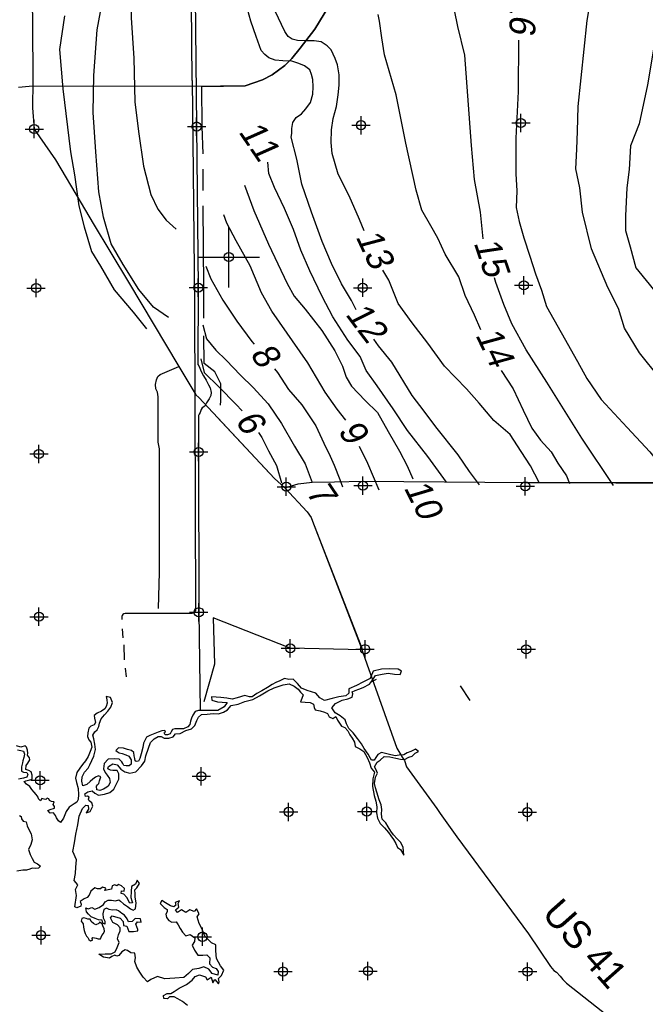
# Model space of a CAD drawing. Extents: x 97655 to 435575, y 690285 to 915232.
# Tile 8 of 15: x 214636 to 235101, y 768439 to 800665. Entities that reach past the tile are written whole.
import ezdxf

# ---------------------------------------------------------------- set-up
doc = ezdxf.new("R2010")
doc.units = 0
doc.header["$LTSCALE"] = 2000
doc.header["$PDMODE"] = 34
doc.header["$PDSIZE"] = 300
doc.linetypes.add('STREAM', pattern=[0])
doc.layers.get('0').update_dxf_attribs({"linetype": 'CONTINUOUS'})
for name, color, linetype in [('GWCONTOURS', 11, 'CONTINUOUS'), ('MAJROADS', 9, 'CONTINUOUS'), ('SEC', 2, 'CONTINUOUS'), ('TEXT', 7, 'CONTINUOUS'), ('TSHIPS', 7, 'CONTINUOUS'), ('WATER', 4, 'CONTINUOUS')]:
    doc.layers.add(name, color=color, linetype=linetype)

# ---------------------------------------------------------------- blocks, each defined once
blk = doc.blocks.new('TICK')
at = {"color": 0}
for points in [[(500, 0), (500, 1000)], [(0, 500), (1000, 500)]]:
    blk.add_lwpolyline(points, dxfattribs=at)
blk.add_point((500, 500), dxfattribs=at)

msp = doc.modelspace()

# ---------------------------------------------------------------- linework, layer by layer
at = {"layer": 'GWCONTOURS', "color": 0}
for points in [[(220283, 798676), (220243, 802498, 0.002002), (220243, 802499), (220146, 807793, -0.003585), (220146, 807794), (220125, 813147, 0.004082), (220125, 813149), (220019, 818355, -0.010788), (220019, 818359), (220140, 823642, 0.013127), (220140, 823647), (219984, 828896, -0.012432), (219984, 828901), (220065, 832939)], [(220283, 798676), (220303, 796696, 0.000044), (220303, 796696), (220358, 791428, -0.002027), (220358, 791427), (220382, 781329, -0.414907), (220282, 781229), (218082, 781229, 0.414214), (217982, 781129), (217982, 781029)]]:
    msp.add_lwpolyline(points, format="xyb", dxfattribs=at)
for points in [[(223310, 785338), (223747, 785469), (224200, 785533), (224938, 785536), (225885, 785562), (231172, 785514), (232653, 785519), (240091, 785462), (245789, 785383), (257580, 785343), (257387, 792224), (259946, 792267), (259946, 802778), (262546, 802778), (262583, 808023), (266601, 815769), (267069, 817502)], [(238221, 786252), (237046, 787465), (235575, 788928), (234906, 789764), (234421, 790565), (234221, 791209), (233874, 791901), (233346, 793164), (233050, 794371), (232954, 795161), (232824, 795782), (232866, 796432), (232884, 797020), (232909, 797827), (233202, 800639), (233688, 803516), (233869, 805955), (233945, 806810), (233981, 807731), (233823, 808586), (233559, 809204), (233399, 809762), (233213, 810625), (233151, 811267)], [(216863, 809691), (217033, 809290), (217366, 808592), (217573, 807948), (217714, 807242), (217941, 806101), (218155, 804982), (218285, 803943), (218353, 803161), (218307, 801887), (218278, 800725), (218372, 799404), (218398, 797972), (218524, 797004), (218681, 795872), (218921, 794943), (219154, 794461), (219427, 794105), (219758, 793805)], [(229795, 793492), (229712, 794361), (229511, 795438), (229418, 796553), (229197, 799501), (228971, 800444), (228860, 800979), (228615, 801972), (228449, 802847)], [(235609, 802076), (235526, 800645), (235395, 799827), (235177, 798530), (234904, 797262), (234620, 796541), (234574, 795763), (234492, 795163), (234457, 794250), (234449, 793761), (234602, 793232), (234787, 792546), (235231, 792007), (236308, 790642), (237134, 789383), (237734, 788620), (238364, 787892), (238834, 787289), (239197, 786888)], [(219498, 790921), (219013, 791262), (218534, 791830), (218021, 792654), (217631, 793332), (217382, 794204), (217223, 795031), (217129, 796345), (217034, 797624), (217064, 798842), (217167, 800334), (217336, 801215)], [(220640, 796274), (220605, 797169), (220592, 798484), (222012, 798498), (222576, 798696), (222897, 798862), (223312, 799170), (223538, 799399), (223815, 799730), (224287, 800359), (224930, 801430)], [(225646, 791165), (225490, 791473), (225160, 792021), (224833, 792691), (224529, 793409), (224183, 794362), (223864, 795279), (223698, 796099), (223515, 796821), (223534, 796941), (223534, 797102), (223571, 797300), (223683, 797461), (223856, 797585), (223993, 797746), (224154, 797957), (224228, 798229), (224240, 798465), (224228, 798712), (224178, 798873), (224129, 799022), (223955, 799158), (223770, 799233), (223534, 799307), (223249, 799319), (222989, 799344), (222791, 799418), (222654, 799530), (222538, 799662), (222374, 800111), (222197, 800617), (221982, 801414)], [(225903, 793755), (225757, 794129), (225412, 794905), (225058, 795611), (224859, 796283), (224828, 796646), (224834, 797064), (224895, 797430), (224999, 797824), (225058, 798204), (225083, 798526), (225083, 798861), (225033, 799183), (224959, 799394), (224823, 799679), (224699, 799815), (224501, 799939), (224265, 799976), (223955, 799976), (223720, 799988), (223547, 800025), (223423, 800112), (223306, 800282), (222989, 800946)], [(229717, 790515), (229515, 790994), (229209, 791641), (229001, 792250), (228556, 792987), (228310, 793512), (228089, 793922), (227793, 794435), (227608, 795085), (227266, 796627), (226946, 798203), (226568, 799519), (226479, 800075), (226407, 800615), (226358, 800838)], [(216097, 800793), (215942, 799685), (216044, 798406), (216292, 796336), (216432, 795587), (216571, 794570), (216748, 793884), (216985, 793082), (217282, 792598), (217726, 791819), (218348, 791098), (218785, 790546)], [(230953, 799998), (230940, 798313), (230864, 796792), (230863, 795623), (230896, 795069), (230872, 794517), (230971, 794060), (231124, 793524), (231326, 792929), (231506, 792349), (231702, 791812), (231870, 791275), (232354, 790424), (232884, 789479), (233186, 788924), (233661, 788236), (234511, 787316), (235245, 786521), (235839, 785794), (236144, 785331)], [(228602, 785529), (227983, 786370), (227322, 787220), (226848, 787929), (226325, 788683), (225972, 789183), (225774, 789642), (225365, 790172), (224878, 790939), (224530, 791602), (224124, 792443), (223833, 793126), (223592, 793799), (223301, 794489), (222968, 795172), (222784, 795632), (222753, 796001)], [(220640, 795074), (220640, 795774)], [(221985, 795252), (222293, 794421), (222776, 793321), (223381, 792027), (223609, 791616), (223979, 791186), (224517, 790496), (224943, 789824), (225197, 789327), (225313, 788962), (225495, 788666), (225935, 788206), (226341, 787810), (226690, 787183), (227060, 786548), (227314, 786065), (227493, 785641)], [(220663, 790896), (220660, 791898), (220640, 794574)], [(225302, 787561), (225019, 787922), (224625, 788473), (224066, 789440), (222885, 791121), (222550, 791727), (222173, 792610), (221716, 793432), (221415, 794001), (221317, 794281)], [(220727, 792598), (220891, 792182), (221281, 791489), (221741, 790795), (222231, 790128), (222303, 790043)], [(231628, 785520), (231347, 786061), (231035, 786531), (230677, 787088), (230146, 787551), (229667, 788118), (229256, 788585), (228535, 789330), (227984, 790077), (227473, 790745), (227018, 791376), (226709, 792144), (226514, 792468)], [(234056, 785424), (233026, 786966), (231885, 788801), (231202, 789857), (230732, 790708), (230469, 791340), (230215, 792063), (230167, 792215)], [(220625, 790673), (220745, 790223), (221053, 789852), (221390, 789523), (221864, 789026), (222269, 788631), (222763, 788098), (223204, 787447), (223620, 786704), (223971, 786126), (224200, 785516)], [(221201, 788054), (221218, 788192), (221218, 788746), (221020, 789141), (220666, 789418), (220664, 790318)], [(226214, 790204), (226358, 789986), (226796, 789455), (227463, 788364), (227859, 787848), (228233, 787341), (228970, 786425), (229335, 785875), (229662, 785447)], [(220562, 789570), (220668, 789113), (221157, 788637), (221707, 788081), (221910, 787865)], [(222970, 789241), (223071, 789116), (223430, 788560), (223868, 788064), (224321, 787370), (224580, 786802), (224787, 786384), (224919, 786090), (225110, 785616), (225195, 785372)], [(230390, 789179), (230780, 788587), (231106, 787883), (231385, 787293), (231678, 786908), (232027, 786522), (232243, 786146), (232528, 785734), (232626, 785482)], [(221086, 787671), (222969, 785651), (223310, 785338), (224042, 784562), (224175, 784377), (224215, 784251), (225847, 780041), (223488, 780092), (220961, 781088), (221004, 779575), (220663, 778334)], [(222452, 787157), (222552, 786992), (222779, 786553), (223041, 786070), (223201, 785512)], [(226396, 785264), (226020, 786141), (225753, 786698)], [(217992, 780728), (218013, 780429)], [(218040, 780200), (218055, 779711)], [(218091, 779445), (218119, 779157)], [(226138, 778989), (226303, 779086)], [(229046, 778858), (229358, 778387)]]:
    msp.add_lwpolyline(points, dxfattribs=at)
at = {"layer": 'GWCONTOURS', "color": 0, "linetype": 'STREAM'}
msp.add_lwpolyline([(220367, 802496), (220422, 797167), (220477, 791896), (220468, 789384), (220492, 789336), (220580, 789131), (220649, 789011), (220732, 788868), (220809, 788717), (220862, 788611), (220894, 788469), (220890, 788360), (220833, 788253), (220751, 788128), (220690, 788016), (220610, 787959), (220567, 787909), (220543, 787808), (220503, 787758), (220486, 787715), (220488, 787495), (220490, 786517), (220495, 781272), (220543, 778057)], dxfattribs=at)
at = {"layer": 'MAJROADS', "color": 0}
for points in [[(215017, 802543), (215053, 800565), (215064, 798655), (215057, 797784), (215110, 797087), (215807, 796077), (216643, 794663), (217040, 793998), (218199, 792071), (219837, 789310), (220400, 788385), (220500, 788300), (222969, 785651), (223310, 785338), (224042, 784562), (224175, 784377), (224215, 784251), (225769, 780209), (225991, 779587), (226976, 776823), (227067, 776655), (227149, 776528), (227224, 776419), (227290, 776217), (228276, 774853), (228393, 774684), (228940, 773918), (231279, 770750), (232000, 769680), (232108, 769545), (232200, 769486), (232316, 769359), (232399, 769250), (232524, 769132), (233865, 768074)], [(224930, 801430), (224287, 800359), (223815, 799730), (223538, 799399), (223312, 799170), (222897, 798862), (222576, 798696), (222012, 798498), (220401, 798482), (215063, 798491), (214949, 798478), (214593, 798447)], [(219175, 781389), (219209, 782587), (219206, 786618), (219166, 786836), (219160, 788319), (219145, 788470), (219087, 788579), (219080, 788730), (219114, 788881), (219157, 788989), (219233, 789048), (219837, 789310)], [(223310, 785338), (223747, 785469), (224200, 785533), (224938, 785536), (225885, 785562), (231172, 785514), (234004, 785518), (236308, 785525), (240094, 785431), (241704, 785493), (247007, 785386), (252211, 785381), (257556, 785366), (262811, 785502), (264412, 785507), (264537, 785472), (264579, 785413), (265033, 784505), (265517, 783228), (266794, 780319), (268152, 776974)]]:
    msp.add_lwpolyline(points, dxfattribs=at)
at = {"layer": 'SEC', "color": 0}
for p in [(215110, 797087), (220422, 797167), (225801, 797213), (231030, 797285), (215174, 791883), (220477, 791896), (225856, 791892), (231127, 791973), (215262, 786453), (220490, 786517), (223358, 785379), (225863, 785416), (231175, 785395), (220495, 781272), (215266, 781125), (223488, 780092), (225935, 780061), (231205, 780058), (215304, 775771), (220575, 775901), (223434, 774738), (225990, 774749), (231243, 774729), (215335, 770701), (220614, 770648), (223247, 769511), (226028, 769529), (231248, 769509)]:
    msp.add_point(p, dxfattribs=at)
at = {"layer": 'WATER', "color": 0}
for points in [[(220129, 768400), (219962, 768535), (219804, 768620), (219687, 768679), (219536, 768680), (219469, 768614), (219352, 768631), (219344, 768724), (219462, 768790), (219579, 768789), (219688, 768864), (219848, 768963), (220092, 769087), (220277, 769228), (220378, 769353), (220513, 769403), (220713, 769334), (220771, 769242), (220898, 769333), (220955, 769140), (221023, 769248), (221139, 769105), (221156, 769172), (221140, 769289), (221241, 769381), (221310, 769556), (221202, 769699), (221078, 769943), (221054, 770186), (221056, 770387), (220905, 770447), (220689, 770675), (220599, 770926), (220507, 771086), (220442, 771304), (220510, 771405), (220419, 771564), (220343, 771481), (220201, 771532), (220074, 771441), (219924, 771534), (219798, 771443), (219731, 771527), (219841, 771618), (219825, 771744), (219859, 771828), (219725, 771770), (219741, 771686), (219682, 771628), (219573, 771662), (219406, 771764), (219290, 771832), (219230, 771740), (219363, 771605), (219463, 771537), (219463, 771470), (219412, 771395), (219437, 771278), (219511, 771185), (219611, 771126), (219754, 771142), (219820, 771041), (219887, 770923), (219961, 770805), (220069, 770679), (220212, 770720), (220362, 770610), (220353, 770493), (220276, 770376), (220351, 770208), (220459, 770048), (220626, 770047), (220752, 770063), (220860, 769961), (220842, 769769), (220942, 769659), (221059, 769608), (221133, 769516), (221116, 769390), (220932, 769450), (220824, 769593), (220657, 769670), (220497, 769612), (220288, 769580), (220153, 769447), (220001, 769322), (219708, 769299), (219381, 769276), (219139, 769345), (218920, 769254), (218811, 769171), (218670, 769331), (218562, 769491), (218471, 769651), (218397, 769836), (218423, 769961), (218398, 770112), (218273, 770121), (218164, 770197), (218089, 770223), (217980, 770157), (217879, 770032), (217811, 770016), (217745, 770050), (217652, 770000), (217576, 769950), (217376, 769977), (217226, 770078), (217427, 770094), (217628, 770092), (217754, 770158), (217822, 770300), (217890, 770467), (217832, 770577), (217866, 770710), (217926, 770844), (217927, 770945), (217835, 771046), (217685, 771114), (217611, 771265), (217661, 771340), (217920, 771255), (218020, 771145), (218036, 771019), (218145, 770993), (218211, 770825), (218353, 770824), (218504, 770840), (218504, 770890), (218438, 771058), (218489, 771142), (218606, 771133), (218582, 771233), (218414, 771243), (218313, 771151), (218196, 771144), (218146, 771236), (218063, 771354), (217980, 771413), (217872, 771498), (217788, 771532), (217662, 771516), (217562, 771542), (217479, 771584), (217386, 771543), (217352, 771401), (217368, 771267), (217426, 771157), (217425, 771065), (217358, 771091), (217334, 771191), (217208, 771201), (217099, 771243), (216974, 771303), (216883, 771387), (216824, 771463), (216800, 771597), (216875, 771563), (216993, 771613), (217093, 771553), (217236, 771603), (217379, 771702), (217430, 771794), (217531, 771852), (217640, 771843), (217773, 771825), (217874, 771858), (217933, 771816), (218032, 771731), (218157, 771638), (218257, 771562), (218349, 771520), (218425, 771569), (218443, 771762), (218411, 771946), (218412, 772055), (218404, 772181), (218472, 772256), (218556, 772389), (218482, 772499), (218422, 772374), (218296, 772299), (218286, 772132), (218268, 771939), (218301, 771822), (218326, 771763), (218242, 771755), (218143, 771932), (218043, 772049), (217959, 772067), (217968, 772150), (218052, 772142), (218061, 772225), (217969, 772318), (217869, 772361), (217810, 772319), (217752, 772353), (217659, 772312), (217642, 772211), (217533, 772187), (217424, 772163), (217458, 772246), (217341, 772272), (217274, 772214), (217181, 772223), (217089, 772249), (216963, 772141), (216912, 772007), (216844, 771940), (216744, 771891), (216617, 771799), (216642, 771715), (216633, 771649), (216507, 771599), (216440, 771625), (216493, 772001), (216461, 772194), (216537, 772353), (216421, 772496), (216456, 772722), (216474, 772931), (216493, 773166), (216377, 773443), (216429, 773727), (216473, 774012), (216542, 774313), (216578, 774597), (216688, 774848), (216798, 774956), (216873, 774947), (216889, 774821), (216805, 774705), (216939, 774754), (217032, 774921), (216991, 775030), (216908, 775098), (216891, 775156), (216909, 775215), (216850, 775257), (216791, 775241), (216767, 775325), (216868, 775399), (217002, 775424), (217094, 775348), (217210, 775280), (217412, 775320), (217588, 775369), (217714, 775478), (217816, 775678), (217876, 775803), (217877, 775987), (217827, 776097), (217685, 776089), (217601, 776098), (217518, 776149), (217544, 776224), (217687, 776315), (217829, 776272), (217945, 776138), (218070, 776053), (218237, 776010), (218430, 776051), (218616, 776242), (218734, 776392), (218760, 776576), (218846, 776827), (218914, 777011), (219032, 777127), (219167, 777202), (219259, 777201), (219359, 777150), (219518, 777149), (219661, 777190), (219729, 777290), (219888, 777306), (220073, 777396), (220257, 777454), (220367, 777570), (220427, 777729), (220486, 777838), (220587, 777929), (220763, 777936), (220964, 777952), (221140, 777950), (221300, 778000), (221434, 778074), (221552, 778216), (221779, 778264), (221997, 778355), (222257, 778420), (222484, 778536), (222754, 778702), (222955, 778801), (223257, 778891), (223450, 778923), (223609, 778847), (223742, 778754), (223817, 778653), (223909, 778568), (223866, 778443), (223823, 778334), (223974, 778325), (224141, 778315), (224242, 778265), (224266, 778155), (224299, 778080), (224466, 778045), (224608, 778002), (224700, 777960), (224758, 777851), (224883, 777799), (224976, 777857), (225034, 777740), (225092, 777639), (225158, 777546), (225275, 777504), (225375, 777386), (225433, 777260), (225516, 777150), (225590, 777024), (225614, 776882), (225764, 776805), (225890, 776712), (226005, 776519), (226080, 776342), (226129, 776166), (226245, 776040), (226193, 775814), (226175, 775571), (226232, 775277), (226289, 775084), (226321, 774908), (226303, 774707), (226335, 774531), (226426, 774355), (226568, 774220), (226701, 774060), (226775, 773950), (226867, 773833), (226941, 773698), (226999, 773572), (227091, 773504), (227206, 773316), (227183, 773568), (227100, 773736), (226984, 773854), (226867, 773989), (226776, 774106), (226693, 774249), (226610, 774384), (226494, 774502), (226470, 774661), (226487, 774820), (226455, 774963), (226397, 775131), (226315, 775382), (226274, 775525), (226242, 775668), (226277, 775877), (226345, 776010), (226295, 776119), (226246, 776212), (226330, 776362), (226423, 776428), (226558, 776553), (226742, 776544), (226943, 776500), (227093, 776458), (227227, 776457), (227361, 776523), (227471, 776564), (227572, 776655), (227681, 776713), (227581, 776789), (227430, 776715), (227312, 776665), (227203, 776608), (227044, 776592), (226918, 776568), (226684, 776628), (226466, 776679), (226349, 776613), (226281, 776522), (226230, 776430), (226146, 776430), (226097, 776506), (226039, 776624), (225906, 776809), (225815, 776960), (225682, 777137), (225549, 777322), (225400, 777465), (225325, 777617), (225284, 777751), (225118, 777878), (224959, 777979), (224843, 778147), (224961, 778281), (225188, 778396), (225373, 778437), (225507, 778495), (225533, 778603), (225517, 778671), (225609, 778712), (225735, 778753), (225869, 778811), (226079, 778918), (226181, 779051), (226274, 779201), (226492, 779242), (226685, 779282), (226894, 779248), (227086, 779238), (227121, 779347), (227012, 779406), (226736, 779424), (226468, 779410), (226199, 779344), (226097, 779102), (225862, 778978), (225652, 778879), (225400, 778763), (225399, 778621), (225306, 778538), (225072, 778506), (224853, 778449), (224610, 778383), (224452, 778468), (224319, 778628), (224043, 778705), (223859, 778782), (223718, 778942), (223585, 779077), (223445, 779075), (223303, 779101), (223143, 779027), (223017, 778969), (222891, 778903), (222740, 778803), (222555, 778704), (222395, 778613), (222244, 778505), (222152, 778506), (221998, 778543), (221755, 778469), (221587, 778429), (221412, 778463), (221219, 778481), (220909, 778508), (220917, 778391), (221101, 778340), (221260, 778330), (221427, 778312), (221326, 778171), (221116, 778055), (220789, 778057), (220488, 778051), (220371, 778018), (220295, 777901), (220252, 777809), (220226, 777709), (220201, 777600), (220133, 777525), (219999, 777459), (219856, 777460), (219773, 777461), (219714, 777461), (219630, 777437), (219588, 777353), (219554, 777295), (219470, 777262), (219395, 777254), (219361, 777321), (219404, 777346), (219379, 777405), (219287, 777389), (219161, 777348), (219052, 777306), (218892, 777232), (218783, 777183), (218681, 776982), (218663, 776848), (218612, 776639), (218561, 776481), (218526, 776397), (218451, 776381), (218418, 776406), (218401, 776482), (218385, 776574), (218369, 776683), (218294, 776750), (218161, 776776), (218035, 776827), (217868, 776837), (217784, 776745), (217825, 776712), (217892, 776669), (217992, 776644), (218109, 776609), (218201, 776558), (218284, 776441), (218283, 776298), (218216, 776249), (218115, 776241), (218040, 776258), (218007, 776325), (217982, 776376), (217891, 776468), (217740, 776469), (217531, 776462), (217396, 776321), (217378, 776145), (217436, 776028), (217502, 775935), (217577, 775826), (217593, 775700), (217525, 775583), (217483, 775542), (217373, 775484), (217256, 775434), (217156, 775460), (217148, 775577), (217182, 775627), (217224, 775669), (217250, 775753), (217292, 775886), (217209, 775912), (217116, 775871), (217024, 775813), (216940, 775729), (216830, 775630), (216696, 775589), (216663, 775740), (216681, 775882), (216757, 776032), (216876, 776165), (216935, 776274), (216994, 776424), (217062, 776566), (217114, 776783), (217098, 776959), (217066, 777127), (217033, 777253), (217093, 777361), (217169, 777428), (217219, 777528), (217245, 777645), (217296, 777787), (217406, 777912), (217524, 778037), (217617, 778161), (217668, 778312), (217611, 778480), (217460, 778514), (217485, 778405), (217492, 778296), (217467, 778188), (217416, 778113), (217307, 778038), (217172, 777972), (217071, 777889), (217079, 777805), (217111, 777662), (217069, 777587), (216960, 777546), (216893, 777480), (216866, 777321), (216857, 777204), (216898, 777095), (216965, 777019), (216997, 776859), (216938, 776717), (216870, 776550), (216785, 776409), (216692, 776284), (216599, 776167), (216506, 776025), (216463, 775841), (216496, 775699), (216545, 775506), (216560, 775305), (216551, 775146), (216508, 775054), (216416, 774996), (216256, 774888), (216155, 774747), (216069, 774530), (215968, 774388), (215901, 774447), (215835, 774539), (215810, 774623), (215744, 774707), (215627, 774692), (215560, 774784), (215636, 774817), (215770, 774858), (215779, 774917), (215729, 774984), (215763, 775067), (215671, 775076), (215613, 775110), (215588, 775169), (215538, 775186), (215487, 775145), (215437, 775153), (215362, 775171), (215311, 775095), (215253, 775163), (215237, 775222), (215179, 775306), (215104, 775382), (215037, 775474), (214971, 775567), (214854, 775643), (214780, 775735), (214838, 775752), (214972, 775784), (215040, 775809), (215040, 775935), (215016, 776044), (214933, 776094), (214832, 776128), (214842, 776254), (214901, 776337), (214968, 776437), (214952, 776504), (214894, 776589), (214903, 776664), (214895, 776756), (214862, 776857), (214812, 776899), (214670, 776858), (214536, 776901)], [(214569, 776767), (214669, 776741), (214761, 776723), (214794, 776631), (214768, 776522), (214742, 776405), (214725, 776339), (214691, 776213), (214690, 776071), (214765, 776037), (214874, 776028), (214907, 775961), (214873, 775877), (214755, 775844), (214596, 775812)], [(214630, 774623), (214680, 774581), (214696, 774505), (214754, 774438), (214846, 774412), (214879, 774278), (214961, 774118), (215011, 774017), (215043, 773825), (215000, 773674), (214924, 773507), (214973, 773339), (215039, 773213), (215114, 773096), (215222, 773036), (215314, 772960), (215255, 772894), (215163, 772886), (215045, 772895), (214962, 772862), (214861, 772829), (214735, 772830), (214542, 772798)]]:
    msp.add_lwpolyline(points, dxfattribs=at)
msp.add_lwpolyline([(216864, 770623), (216897, 770564), (216956, 770513), (217014, 770538), (217006, 770597), (217032, 770630), (217140, 770604), (217207, 770578), (217283, 770586), (217325, 770687), (217376, 770762), (217410, 770837), (217394, 770912), (217352, 771005), (217328, 771072), (217244, 771131), (217219, 771081), (217126, 771039), (217051, 771082), (216976, 771149), (216943, 771225), (216868, 771225), (216810, 771243), (216734, 771268), (216667, 771252), (216642, 771160), (216716, 771076), (216724, 770967), (216740, 770858), (216773, 770757), (216823, 770665)], close=True, dxfattribs=at)

# ---------------------------------------------------------------- block references
at = {"layer": 'TSHIPS', "color": 0, "xscale": 2, "yscale": 2, "zscale": 2}
msp.add_blockref('TICK', (220477, 791896), dxfattribs=at)

# ---------------------------------------------------------------- texts
at = {"layer": 'GWCONTOURS', "color": 0, "oblique": 10}
for s, rotation, p in [('16', 270, (230660, 801469)), ('11', 304, (221773, 797000)), ('13', 294.9121, (225613, 793571)), ('15', 288.5818, (229480, 793370)), ('12', 306.887, (225267, 791022)), ('14', 295.4715, (229531, 790352)), ('8', 304, (222148, 789728)), ('6', 304, (221658, 787545)), ('9', 304, (225021, 787211)), ('7', 304, (223974, 785207)), ('10', 296.5706, (227189, 785354))]:
    msp.add_text(s, height=844, rotation=rotation, dxfattribs=at).set_placement(p)
at = {"layer": 'TEXT', "color": 0}
msp.add_text('US 41', height=900, rotation=311.5344, dxfattribs=at).set_placement((231687, 771386))

doc.saveas('drawing.dxf')
